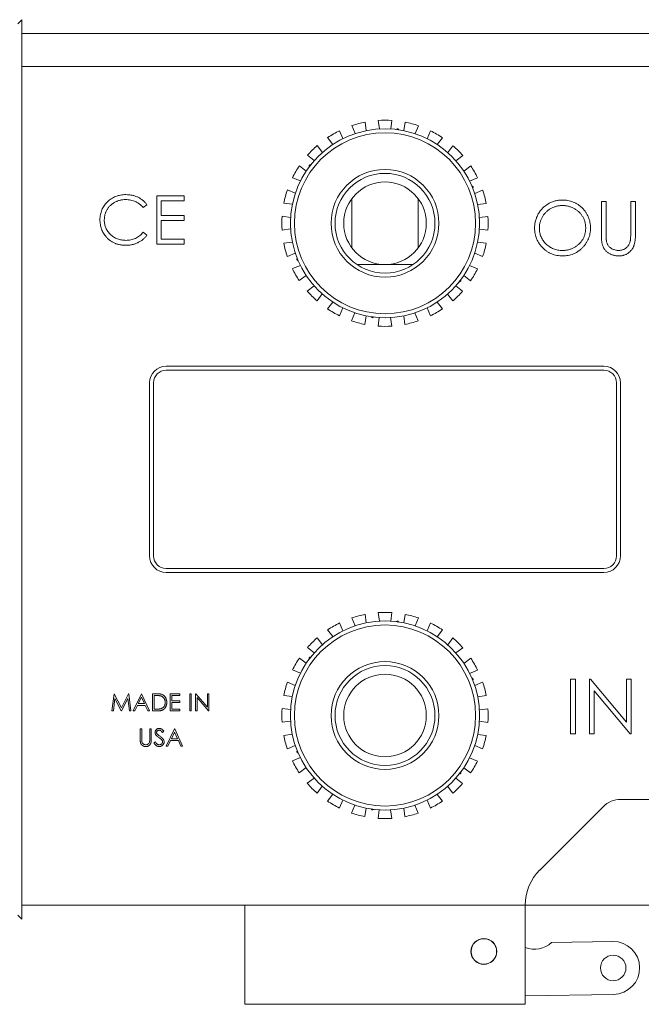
# Model space of a CAD drawing. Header units: inches. Extents: x 1.01 to 7.89, y 1.22 to 8.
# Tile 5 of 13: x 5.44 to 6.61, y 1.22 to 3.09. Entities that reach past the tile are written whole.
import ezdxf

# ---------------------------------------------------------------- set-up
doc = ezdxf.new("R2010")
doc.units = ezdxf.units.IN
doc.header["$MEASUREMENT"] = 0

msp = doc.modelspace()

# ---------------------------------------------------------------- linework, layer by layer
at = {"color": 7, "linetype": 'Continuous', "lineweight": 15}
for p, q in [((5.4395, 3.086), (5.432, 3.0785)), ((5.4395, 3.0598), (5.4395, 3.086)), ((5.4395, 3.0598), (6.813, 3.0598)), ((5.4395, 2.9973), (5.4395, 3.0598)), ((5.4395, 2.4452), (5.4395, 2.9973)), ((6.813, 2.9973), (5.4395, 2.9973)), ((6.0886, 2.8924), (6.0907, 2.8762)), ((6.1155, 2.8795), (6.1134, 2.8956)), ((6.1394, 2.8956), (6.1373, 2.8795)), ((6.162, 2.8762), (6.1642, 2.8923)), ((6.0404, 2.8761), (6.0466, 2.8611)), ((6.0697, 2.8706), (6.0635, 2.8857)), ((6.1491, 2.8796), (6.1468, 2.8786)), ((6.1526, 2.8778), (6.1506, 2.8794)), ((6.1893, 2.8856), (6.1831, 2.8705)), ((6.2061, 2.8609), (6.2124, 2.876)), ((6.0277, 2.8502), (6.0178, 2.8631)), ((6.2349, 2.8629), (6.225, 2.85)), ((5.998, 2.8479), (6.0079, 2.835)), ((6.2448, 2.8348), (6.2547, 2.8477)), ((5.9925, 2.8196), (5.9796, 2.8296)), ((5.9863, 2.8123), (5.984, 2.8113)), ((6.2731, 2.8293), (6.2602, 2.8194)), ((5.9643, 2.8097), (5.9772, 2.7998)), ((5.9831, 2.8102), (5.9827, 2.8076)), ((6.2754, 2.7995), (6.2883, 2.8094)), ((5.9663, 2.781), (5.9513, 2.7872)), ((6.3013, 2.7869), (6.2862, 2.7807)), ((5.9417, 2.7641), (5.9567, 2.7579)), ((6.2923, 2.7705), (6.2903, 2.772)), ((6.2929, 2.7691), (6.2925, 2.7666)), ((6.2958, 2.7576), (6.3108, 2.7638)), ((5.7464, 2.7528), (5.6949, 2.7528)), ((5.6949, 2.7528), (5.6949, 2.6617)), ((5.7031, 2.7154), (5.7031, 2.7435)), ((5.7031, 2.7435), (5.7464, 2.7435)), ((5.7464, 2.7435), (5.7464, 2.7528)), ((5.9511, 2.7369), (5.9349, 2.739)), ((6.0637, 2.7479), (6.0637, 2.6542)), ((6.1887, 2.6542), (6.1887, 2.7479)), ((6.3175, 2.7387), (6.3014, 2.7366)), ((6.5352, 2.7424), (6.5442, 2.7424)), ((6.5352, 2.6816), (6.5352, 2.7424)), ((6.5442, 2.7424), (6.5442, 2.6821)), ((6.5906, 2.7424), (6.5996, 2.7424)), ((6.5906, 2.6821), (6.5906, 2.7424)), ((6.5996, 2.7424), (6.5996, 2.6816)), ((5.6691, 2.7306), (5.6762, 2.7361)), ((5.7464, 2.7154), (5.7031, 2.7154)), ((5.7031, 2.671), (5.7031, 2.7061)), ((5.7031, 2.7061), (5.7464, 2.7061)), ((5.7464, 2.7061), (5.7464, 2.7154)), ((5.9317, 2.7142), (5.9478, 2.7121)), ((6.3046, 2.7118), (6.3208, 2.7139)), ((5.6762, 2.6785), (5.6691, 2.6839)), ((5.9478, 2.6903), (5.9316, 2.6882)), ((6.3208, 2.6879), (6.3046, 2.69)), ((5.7464, 2.671), (5.7031, 2.671)), ((5.7464, 2.6617), (5.7464, 2.671)), ((5.9349, 2.6634), (5.951, 2.6655)), ((6.3013, 2.6652), (6.3175, 2.6631)), ((5.6949, 2.6617), (5.7464, 2.6617)), ((5.9566, 2.6445), (5.9416, 2.6383)), ((5.9599, 2.6355), (5.9596, 2.633)), ((5.9622, 2.6301), (5.9601, 2.6316)), ((6.3107, 2.638), (6.2957, 2.6442)), ((5.9511, 2.6152), (5.9662, 2.6214)), ((6.1798, 2.623), (6.0731, 2.623)), ((6.2861, 2.6211), (6.3011, 2.6149)), ((5.977, 2.6025), (5.9641, 2.5926)), ((6.2685, 2.5908), (6.2661, 2.5898)), ((6.2697, 2.5944), (6.2694, 2.5919)), ((6.2881, 2.5924), (6.2752, 2.6023)), ((5.9793, 2.5728), (5.9923, 2.5827)), ((6.26, 2.5825), (6.2729, 2.5725)), ((6.0076, 2.5673), (5.9977, 2.5544)), ((6.0175, 2.5391), (6.0274, 2.5521)), ((6.2247, 2.5519), (6.2346, 2.539)), ((6.2545, 2.5542), (6.2446, 2.5671)), ((6.0463, 2.5412), (6.04, 2.5261)), ((6.2121, 2.526), (6.2059, 2.541)), ((6.0631, 2.5165), (6.0694, 2.5316)), ((6.0904, 2.5259), (6.0882, 2.5098)), ((6.1018, 2.5227), (6.0998, 2.5243)), ((6.1056, 2.5235), (6.1033, 2.5225)), ((6.113, 2.5065), (6.1152, 2.5226)), ((6.1369, 2.5226), (6.139, 2.5065)), ((6.1638, 2.5097), (6.1617, 2.5259)), ((6.1827, 2.5315), (6.189, 2.5164)), ((5.4395, 2.0259), (5.4395, 2.4452)), ((6.54, 2.4305), (5.7125, 2.4305)), ((6.54, 2.423), (5.7125, 2.423)), ((5.6812, 2.3993), (5.6812, 2.0718)), ((5.6887, 2.3993), (5.6887, 2.0718)), ((6.5637, 2.0718), (6.5637, 2.3993)), ((6.5712, 2.0718), (6.5712, 2.3993)), ((5.7125, 2.048), (6.54, 2.048)), ((5.7125, 2.0405), (6.54, 2.0405)), ((5.4395, 1.4113), (5.4395, 2.0259)), ((6.0886, 1.9614), (6.0907, 1.9452)), ((6.1155, 1.9485), (6.1134, 1.9646)), ((6.1394, 1.9646), (6.1373, 1.9485)), ((6.162, 1.9452), (6.1642, 1.9613)), ((6.0404, 1.9451), (6.0466, 1.9301)), ((6.0697, 1.9396), (6.0635, 1.9547)), ((6.1491, 1.9486), (6.1468, 1.9476)), ((6.1526, 1.9468), (6.1506, 1.9484)), ((6.1893, 1.9546), (6.1831, 1.9395)), ((6.2061, 1.9299), (6.2124, 1.945)), ((6.0277, 1.9192), (6.0178, 1.9321)), ((6.2349, 1.9319), (6.225, 1.919)), ((5.998, 1.9169), (6.0079, 1.904)), ((6.2448, 1.9038), (6.2547, 1.9167)), ((5.9925, 1.8886), (5.9796, 1.8986)), ((5.9863, 1.8813), (5.984, 1.8803)), ((6.2731, 1.8983), (6.2602, 1.8884)), ((5.9643, 1.8787), (5.9772, 1.8688)), ((5.9831, 1.8792), (5.9827, 1.8766)), ((6.2754, 1.8685), (6.2883, 1.8784)), ((5.9663, 1.85), (5.9513, 1.8562)), ((6.3013, 1.8559), (6.2862, 1.8497)), ((5.9417, 1.8331), (5.9567, 1.8269)), ((6.2923, 1.8395), (6.2903, 1.841)), ((6.2929, 1.8381), (6.2925, 1.8356)), ((6.2958, 1.8266), (6.3108, 1.8328)), ((6.4769, 1.8385), (6.4861, 1.8385)), ((6.4769, 1.7355), (6.4769, 1.8385)), ((6.4861, 1.8385), (6.4861, 1.7355)), ((6.5125, 1.8385), (6.5145, 1.8385)), ((6.5125, 1.7355), (6.5125, 1.8385)), ((6.5145, 1.8385), (6.5825, 1.7575)), ((6.5825, 1.8385), (6.5917, 1.8385)), ((6.5825, 1.7575), (6.5825, 1.8385)), ((6.5917, 1.8385), (6.5917, 1.7355)), ((5.614, 1.8113), (5.6097, 1.7788)), ((5.6145, 1.8113), (5.614, 1.8113)), ((5.6279, 1.7846), (5.6145, 1.8113)), ((5.6413, 1.8113), (5.6279, 1.7846)), ((5.6417, 1.8113), (5.6413, 1.8113)), ((5.646, 1.7788), (5.6417, 1.8113)), ((5.6657, 1.8113), (5.6502, 1.7788)), ((5.6661, 1.8113), (5.6657, 1.8113)), ((5.6811, 1.7788), (5.6661, 1.8113)), ((5.6935, 1.8113), (5.6869, 1.8113)), ((5.6869, 1.8113), (5.6869, 1.7788)), ((5.6922, 1.808), (5.6899, 1.808)), ((5.6899, 1.808), (5.6899, 1.7821)), ((5.7387, 1.8113), (5.7203, 1.8113)), ((5.7203, 1.8113), (5.7203, 1.7788)), ((5.7233, 1.798), (5.7233, 1.808)), ((5.7233, 1.808), (5.7387, 1.808)), ((5.7387, 1.808), (5.7387, 1.8113)), ((5.76, 1.8113), (5.7571, 1.8113)), ((5.7571, 1.8113), (5.7571, 1.7788)), ((5.76, 1.7788), (5.76, 1.8113)), ((5.7689, 1.8113), (5.7683, 1.8113)), ((5.7683, 1.8113), (5.7683, 1.7788)), ((5.7904, 1.7857), (5.7689, 1.8113)), ((5.7934, 1.8113), (5.7904, 1.8113)), ((5.7904, 1.8113), (5.7904, 1.7857)), ((5.7934, 1.7788), (5.7934, 1.8113)), ((5.9511, 1.8059), (5.9349, 1.808)), ((6.3175, 1.8077), (6.3014, 1.8056)), ((6.5218, 1.8164), (6.5218, 1.7355)), ((6.5896, 1.7355), (6.5218, 1.8164)), ((5.6127, 1.7788), (5.6158, 1.8022)), ((5.6158, 1.8022), (5.6276, 1.7788)), ((5.6282, 1.7788), (5.64, 1.8022)), ((5.64, 1.8022), (5.6431, 1.7788)), ((5.6534, 1.7788), (5.6584, 1.7892)), ((5.6584, 1.7892), (5.6731, 1.7892)), ((5.6658, 1.805), (5.6599, 1.7925)), ((5.6599, 1.7925), (5.6716, 1.7925)), ((5.6716, 1.7925), (5.6658, 1.805)), ((5.6731, 1.7892), (5.6779, 1.7788)), ((5.7387, 1.798), (5.7233, 1.798)), ((5.7233, 1.7821), (5.7233, 1.7946)), ((5.7233, 1.7946), (5.7387, 1.7946)), ((5.7387, 1.7946), (5.7387, 1.798)), ((5.7712, 1.8043), (5.7927, 1.7788)), ((5.7712, 1.7788), (5.7712, 1.8043)), ((5.6097, 1.7788), (5.6127, 1.7788)), ((5.6276, 1.7788), (5.6282, 1.7788)), ((5.6431, 1.7788), (5.646, 1.7788)), ((5.6502, 1.7788), (5.6534, 1.7788)), ((5.6779, 1.7788), (5.6811, 1.7788)), ((5.6869, 1.7788), (5.697, 1.7788)), ((5.6899, 1.7821), (5.6936, 1.7821)), ((5.7203, 1.7788), (5.7387, 1.7788)), ((5.7387, 1.7821), (5.7233, 1.7821)), ((5.7387, 1.7788), (5.7387, 1.7821)), ((5.7571, 1.7788), (5.76, 1.7788)), ((5.7683, 1.7788), (5.7712, 1.7788)), ((5.7927, 1.7788), (5.7934, 1.7788)), ((5.9317, 1.7832), (5.9478, 1.7811)), ((6.3046, 1.7808), (6.3208, 1.7829)), ((5.9478, 1.7593), (5.9316, 1.7572)), ((6.3208, 1.7569), (6.3046, 1.759)), ((5.6665, 1.7448), (5.6636, 1.7448)), ((5.6636, 1.7448), (5.6636, 1.7251)), ((5.6665, 1.7252), (5.6665, 1.7448)), ((5.6844, 1.7448), (5.6815, 1.7448)), ((5.6815, 1.7448), (5.6815, 1.7252)), ((5.6844, 1.7251), (5.6844, 1.7448)), ((5.7056, 1.7381), (5.7082, 1.7401)), ((5.7283, 1.7448), (5.7128, 1.7122)), ((5.7284, 1.7384), (5.7225, 1.726)), ((5.7287, 1.7448), (5.7283, 1.7448)), ((5.7342, 1.726), (5.7284, 1.7384)), ((5.7437, 1.7122), (5.7287, 1.7448)), ((5.9349, 1.7324), (5.951, 1.7345)), ((6.3013, 1.7342), (6.3175, 1.7321)), ((6.4861, 1.7355), (6.4769, 1.7355)), ((6.5218, 1.7355), (6.5125, 1.7355)), ((6.5917, 1.7355), (6.5896, 1.7355)), ((5.6922, 1.7201), (5.6894, 1.7185)), ((5.716, 1.7122), (5.721, 1.7226)), ((5.721, 1.7226), (5.7357, 1.7226)), ((5.7225, 1.726), (5.7342, 1.726)), ((5.7357, 1.7226), (5.7405, 1.7122)), ((5.9566, 1.7135), (5.9416, 1.7073)), ((5.7128, 1.7122), (5.716, 1.7122)), ((5.7405, 1.7122), (5.7437, 1.7122)), ((5.9599, 1.7045), (5.9596, 1.702)), ((5.9622, 1.6991), (5.9601, 1.7006)), ((6.3107, 1.707), (6.2957, 1.7132)), ((5.9511, 1.6842), (5.9662, 1.6904)), ((6.2861, 1.6901), (6.3011, 1.6839)), ((5.977, 1.6715), (5.9641, 1.6616)), ((6.2685, 1.6598), (6.2661, 1.6588)), ((6.2697, 1.6634), (6.2694, 1.6609)), ((6.2881, 1.6614), (6.2752, 1.6713)), ((5.9793, 1.6418), (5.9923, 1.6517)), ((6.26, 1.6515), (6.2729, 1.6415)), ((6.0076, 1.6363), (5.9977, 1.6234)), ((6.0175, 1.6081), (6.0274, 1.6211)), ((6.2247, 1.6209), (6.2346, 1.608)), ((6.2545, 1.6232), (6.2446, 1.6361)), ((6.0463, 1.6102), (6.04, 1.5951)), ((6.2121, 1.595), (6.2059, 1.61)), ((6.6631, 1.6113), (6.5715, 1.6113)), ((6.0631, 1.5855), (6.0694, 1.6006)), ((6.0904, 1.5949), (6.0882, 1.5788)), ((6.1018, 1.5917), (6.0998, 1.5933)), ((6.1056, 1.5925), (6.1033, 1.5915)), ((6.113, 1.5755), (6.1152, 1.5916)), ((6.1369, 1.5916), (6.139, 1.5755)), ((6.1638, 1.5787), (6.1617, 1.5949)), ((6.1827, 1.6005), (6.189, 1.5854)), ((6.5384, 1.5976), (6.4187, 1.4778)), ((5.4395, 1.385), (5.4395, 1.4113)), ((5.4395, 1.4113), (5.8612, 1.4113)), ((5.8612, 1.2238), (5.8612, 1.4113)), ((5.8612, 1.4113), (6.3912, 1.4113)), ((6.3912, 1.4115), (6.3912, 1.4113)), ((6.3912, 1.2238), (6.3912, 1.4113)), ((6.3912, 1.4113), (6.71, 1.4113)), ((5.432, 1.3925), (5.4395, 1.385)), ((6.5567, 1.3426), (6.4411, 1.3408)), ((6.3912, 1.24), (6.5582, 1.2426)), ((5.8612, 1.2238), (6.3912, 1.2238))]:
    msp.add_line(p, q, dxfattribs=at)
for centre, radius in [((6.1262, 2.701), 0.1787), ((6.1262, 2.701), 0.1712), ((6.1262, 2.701), 0.1019), ((6.1262, 2.701), 0.0944), ((6.1262, 2.701), 0.0781), ((6.1262, 1.77), 0.1788), ((6.1262, 1.77), 0.1712), ((6.1262, 1.77), 0.1019), ((6.1262, 1.77), 0.0944), ((6.1262, 1.77), 0.0781), ((6.3131, 1.3238), 0.0244), ((6.3131, 1.3238), 0.0241), ((6.5575, 1.2926), 0.0241)]:
    msp.add_circle(centre, radius, dxfattribs=at)
for centre, radius, start, end in [((6.1262, 2.701), 0.195, 101.1236, 108.773), ((6.1262, 2.701), 0.195, 86.1236, 93.773), ((6.1262, 2.701), 0.195, 71.1236, 78.773), ((6.1262, 2.701), 0.195, 116.1236, 123.773), ((6.1262, 2.701), 0.18, 82.2148, 82.6817), ((6.1262, 2.701), 0.195, 56.1236, 63.773), ((6.1262, 2.701), 0.195, 131.1236, 138.773), ((6.1262, 2.701), 0.195, 41.1236, 48.773), ((6.1262, 2.701), 0.195, 146.1236, 153.773), ((6.1262, 2.701), 0.18, 142.2148, 142.6817), ((6.1262, 2.701), 0.195, 26.1236, 33.773), ((6.1262, 2.701), 0.195, 161.1236, 168.773), ((6.1262, 2.701), 0.18, 22.2148, 22.6817), ((6.1262, 2.701), 0.195, 11.1236, 18.773), ((6.1262, 2.701), 0.195, 176.1236, 183.773), ((6.1262, 2.701), 0.195, 356.1236, 3.773), ((6.1262, 2.701), 0.195, 191.1236, 198.773), ((6.1262, 2.701), 0.195, 341.1236, 348.773), ((6.1262, 2.701), 0.18, 202.2148, 202.6817), ((6.1262, 2.701), 0.195, 206.1236, 213.773), ((6.1262, 2.701), 0.195, 326.1236, 333.773), ((6.1262, 2.701), 0.18, 322.2148, 322.6817), ((6.1262, 2.701), 0.195, 221.1236, 228.773), ((6.1262, 2.701), 0.195, 311.1236, 318.773), ((6.1262, 2.701), 0.195, 236.1236, 243.773), ((6.1262, 2.701), 0.195, 296.1236, 303.773), ((6.1262, 2.701), 0.195, 251.1236, 258.773), ((6.1262, 2.701), 0.18, 262.2148, 262.6817), ((6.1262, 2.701), 0.195, 281.1236, 288.773), ((6.1262, 2.701), 0.195, 266.1236, 273.773), ((5.7125, 2.3993), 0.0313, 90, 180), ((5.7125, 2.3993), 0.0238, 90, 180), ((6.54, 2.3993), 0.0313, 0, 90), ((6.54, 2.3993), 0.0238, 0, 90), ((5.7125, 2.0718), 0.0313, 180, 270), ((5.7125, 2.0718), 0.0238, 180, 270), ((6.54, 2.0718), 0.0238, 270, 0), ((6.54, 2.0718), 0.0313, 270, 0), ((6.1262, 1.77), 0.195, 101.1236, 108.773), ((6.1262, 1.77), 0.195, 86.1236, 93.773), ((6.1262, 1.77), 0.195, 71.1236, 78.773), ((6.1262, 1.77), 0.195, 116.1236, 123.773), ((6.1262, 1.77), 0.18, 82.2148, 82.6817), ((6.1262, 1.77), 0.195, 56.1236, 63.773), ((6.1262, 1.77), 0.195, 131.1236, 138.773), ((6.1262, 1.77), 0.195, 41.1236, 48.773), ((6.1262, 1.77), 0.195, 146.1236, 153.773), ((6.1262, 1.77), 0.18, 142.2148, 142.6817), ((6.1262, 1.77), 0.195, 26.1236, 33.773), ((6.1262, 1.77), 0.195, 161.1236, 168.773), ((6.1262, 1.77), 0.18, 22.2148, 22.6817), ((6.1262, 1.77), 0.195, 11.1236, 18.773), ((6.1262, 1.77), 0.195, 176.1236, 183.773), ((6.1262, 1.77), 0.195, 356.1236, 3.773), ((6.1262, 1.77), 0.195, 191.1236, 198.773), ((6.1262, 1.77), 0.195, 341.1236, 348.773), ((6.1262, 1.77), 0.18, 202.2148, 202.6817), ((6.1262, 1.77), 0.195, 206.1236, 213.773), ((6.1262, 1.77), 0.195, 326.1236, 333.773), ((6.1262, 1.77), 0.18, 322.2148, 322.6817), ((6.1262, 1.77), 0.195, 221.1236, 228.773), ((6.1262, 1.77), 0.195, 311.1236, 318.773), ((6.1262, 1.77), 0.195, 236.1236, 243.773), ((6.1262, 1.77), 0.195, 296.1236, 303.773), ((6.5715, 1.5644), 0.0469, 90, 135), ((6.1262, 1.77), 0.195, 251.1236, 258.773), ((6.1262, 1.77), 0.18, 262.2148, 262.6817), ((6.1262, 1.77), 0.195, 281.1236, 288.773), ((6.1262, 1.77), 0.195, 266.1236, 273.773), ((6.485, 1.4115), 0.0938, 135, 180), ((6.5575, 1.2926), 0.05, 270.8859, 90.8859), ((6.4087, 1.3747), 0.0469, 248.1506, 313.7193)]:
    msp.add_arc(centre, radius, start, end, dxfattribs=at)
for points, knots in [([(5.6365, 2.7552), (5.6331, 2.7552), (5.6281, 2.7548), (5.6217, 2.7533), (5.6172, 2.7518), (5.6129, 2.7499), (5.6088, 2.7475), (5.605, 2.7447), (5.6014, 2.7415), (5.5981, 2.7381), (5.5953, 2.7343), (5.5928, 2.7304), (5.5909, 2.7262), (5.5893, 2.7219), (5.5878, 2.7158), (5.5874, 2.711), (5.5874, 2.7078)], [0, 0, 0, 0, 0.133185, 0.196585, 0.258754, 0.320345, 0.381783, 0.443742, 0.507257, 0.57053, 0.631765, 0.692252, 0.751986, 0.812045, 0.872986, 1, 1, 1, 1]), ([(5.5956, 2.7072), (5.5956, 2.7089), (5.5958, 2.7116), (5.5963, 2.715), (5.5969, 2.7175), (5.5976, 2.7199), (5.5985, 2.7223), (5.5995, 2.7246), (5.6008, 2.7268), (5.6021, 2.7289), (5.6036, 2.7309), (5.6053, 2.7328), (5.607, 2.7346), (5.609, 2.7363), (5.611, 2.7379), (5.6131, 2.7393), (5.6154, 2.7407), (5.6178, 2.7419), (5.6202, 2.7429), (5.6227, 2.7438), (5.6253, 2.7445), (5.6279, 2.7451), (5.6314, 2.7456), (5.6341, 2.7458), (5.636, 2.7458)], [0, 0, 0, 0, 0.085457, 0.126681, 0.167541, 0.208224, 0.248373, 0.288616, 0.329131, 0.369595, 0.41002, 0.450117, 0.490508, 0.531182, 0.572314, 0.614075, 0.656879, 0.699847, 0.74235, 0.784597, 0.827248, 0.869537, 0.912498, 1, 1, 1, 1]), ([(5.636, 2.7458), (5.6392, 2.7458), (5.6441, 2.7454), (5.6502, 2.7437), (5.6539, 2.7423), (5.6567, 2.7409), (5.6587, 2.7398), (5.6606, 2.7386), (5.6625, 2.7372), (5.6642, 2.7357), (5.6665, 2.7336), (5.6681, 2.7319), (5.6691, 2.7306)], [0, 0, 0, 0, 0.259156, 0.383852, 0.507544, 0.569027, 0.63015, 0.690705, 0.751706, 0.812879, 0.874525, 1, 1, 1, 1]), ([(5.6762, 2.7361), (5.6751, 2.7376), (5.6734, 2.7397), (5.6708, 2.7423), (5.6688, 2.7442), (5.6666, 2.7458), (5.6643, 2.7474), (5.6619, 2.7489), (5.6594, 2.7502), (5.6568, 2.7513), (5.6542, 2.7524), (5.6514, 2.7533), (5.6486, 2.7539), (5.6456, 2.7545), (5.6416, 2.755), (5.6385, 2.7552), (5.6365, 2.7552)], [0, 0, 0, 0, 0.120645, 0.180372, 0.240194, 0.299808, 0.36026, 0.42121, 0.482873, 0.54493, 0.607605, 0.670733, 0.734318, 0.798785, 0.864317, 1, 1, 1, 1]), ([(6.4089, 2.6917), (6.409, 2.6929), (6.409, 2.6952), (6.4094, 2.6988), (6.4099, 2.7022), (6.4107, 2.7056), (6.4117, 2.709), (6.4128, 2.7122), (6.4143, 2.7154), (6.4159, 2.7186), (6.4177, 2.7216), (6.4197, 2.7244), (6.4218, 2.7271), (6.4242, 2.7296), (6.4266, 2.7319), (6.4293, 2.7341), (6.432, 2.7361), (6.435, 2.738), (6.438, 2.7396), (6.4411, 2.741), (6.4443, 2.7422), (6.4476, 2.7432), (6.4509, 2.744), (6.4542, 2.7445), (6.4577, 2.7449), (6.46, 2.7449), (6.4611, 2.7449)], [0, 0, 0, 0, 0.043209, 0.085873, 0.12812, 0.170152, 0.211918, 0.253753, 0.296006, 0.338443, 0.381015, 0.42282, 0.464089, 0.505126, 0.545975, 0.586985, 0.628339, 0.670084, 0.711992, 0.753039, 0.794049, 0.834886, 0.875498, 0.916547, 0.958004, 1, 1, 1, 1]), ([(6.4611, 2.7449), (6.463, 2.7449), (6.4666, 2.7448), (6.472, 2.7441), (6.4771, 2.7429), (6.4821, 2.7412), (6.4867, 2.739), (6.4912, 2.7364), (6.4954, 2.7333), (6.4993, 2.7297), (6.5029, 2.7258), (6.506, 2.7217), (6.5087, 2.7173), (6.5108, 2.7127), (6.5125, 2.7079), (6.5137, 2.7028), (6.5145, 2.6975), (6.5146, 2.694), (6.5146, 2.6921)], [0, 0, 0, 0, 0.06657, 0.130749, 0.193413, 0.254989, 0.316114, 0.377262, 0.439401, 0.502971, 0.566525, 0.628231, 0.689091, 0.749345, 0.81017, 0.87161, 0.934869, 1, 1, 1, 1]), ([(6.4616, 2.7346), (6.4606, 2.7346), (6.4587, 2.7346), (6.4559, 2.7343), (6.4531, 2.7338), (6.4504, 2.7332), (6.4477, 2.7324), (6.445, 2.7314), (6.4424, 2.7302), (6.4398, 2.7289), (6.4373, 2.7274), (6.4349, 2.7258), (6.4327, 2.724), (6.4306, 2.7221), (6.4287, 2.7201), (6.4269, 2.718), (6.4252, 2.7158), (6.4237, 2.7134), (6.4224, 2.7109), (6.4212, 2.7084), (6.4202, 2.7058), (6.4194, 2.7031), (6.4187, 2.7003), (6.4183, 2.6975), (6.418, 2.6946), (6.418, 2.6927), (6.418, 2.6917)], [0, 0, 0, 0, 0.042023, 0.083645, 0.124984, 0.166247, 0.207702, 0.249631, 0.291742, 0.334743, 0.37746, 0.419556, 0.461044, 0.502096, 0.542891, 0.583801, 0.624864, 0.666225, 0.707399, 0.748557, 0.789655, 0.83074, 0.87207, 0.913993, 0.956498, 1, 1, 1, 1]), ([(6.5056, 2.6922), (6.5056, 2.6931), (6.5055, 2.6951), (6.5052, 2.6979), (6.5048, 2.7007), (6.5042, 2.7034), (6.5034, 2.7061), (6.5024, 2.7086), (6.5012, 2.7111), (6.4999, 2.7136), (6.4984, 2.7159), (6.4967, 2.7181), (6.4949, 2.7202), (6.493, 2.7222), (6.4909, 2.7241), (6.4886, 2.7258), (6.4862, 2.7274), (6.4837, 2.7289), (6.4811, 2.7302), (6.4784, 2.7314), (6.4757, 2.7324), (6.473, 2.7332), (6.4702, 2.7338), (6.4673, 2.7343), (6.4645, 2.7346), (6.4625, 2.7346), (6.4616, 2.7346)], [0, 0, 0, 0, 0.042915, 0.08513, 0.126473, 0.167453, 0.207976, 0.248249, 0.28875, 0.32967, 0.370537, 0.411129, 0.451819, 0.492406, 0.533486, 0.575263, 0.617441, 0.660672, 0.70394, 0.746868, 0.789079, 0.831104, 0.873238, 0.915166, 0.957381, 1, 1, 1, 1]), ([(5.5874, 2.7078), (5.5874, 2.7047), (5.5878, 2.7002), (5.589, 2.6943), (5.5903, 2.6901), (5.5919, 2.6861), (5.5946, 2.681), (5.5971, 2.6775), (5.599, 2.6753)], [0, 0, 0, 0, 0.261042, 0.386386, 0.509266, 0.63122, 0.752844, 1, 1, 1, 1]), ([(5.6365, 2.6687), (5.6337, 2.6687), (5.6295, 2.669), (5.6241, 2.6702), (5.6204, 2.6714), (5.6168, 2.6729), (5.6134, 2.6748), (5.6102, 2.6771), (5.6072, 2.6797), (5.6045, 2.6825), (5.6021, 2.6855), (5.6001, 2.6887), (5.5985, 2.6921), (5.5972, 2.6956), (5.596, 2.7006), (5.5956, 2.7045), (5.5956, 2.7072)], [0, 0, 0, 0, 0.135498, 0.199771, 0.262666, 0.324516, 0.386081, 0.448275, 0.51116, 0.573674, 0.634571, 0.694424, 0.753854, 0.813274, 0.87371, 1, 1, 1, 1]), ([(5.6691, 2.6839), (5.667, 2.6815), (5.6636, 2.6781), (5.6584, 2.6746), (5.6544, 2.6724), (5.6502, 2.6708), (5.6443, 2.6691), (5.6397, 2.6687), (5.6365, 2.6687)], [0, 0, 0, 0, 0.259091, 0.382819, 0.50406, 0.625245, 0.747051, 1, 1, 1, 1]), ([(6.4619, 2.6393), (6.4601, 2.6393), (6.4565, 2.6394), (6.4513, 2.6402), (6.4462, 2.6413), (6.4414, 2.643), (6.4367, 2.6452), (6.4323, 2.6478), (6.4281, 2.651), (6.4242, 2.6545), (6.4206, 2.6584), (6.4175, 2.6626), (6.4149, 2.6669), (6.4127, 2.6715), (6.411, 2.6762), (6.4098, 2.6812), (6.4091, 2.6864), (6.409, 2.6899), (6.4089, 2.6917)], [0, 0, 0, 0, 0.065819, 0.129747, 0.192072, 0.253459, 0.31457, 0.37628, 0.439026, 0.503267, 0.567493, 0.629705, 0.691, 0.751452, 0.812004, 0.87315, 0.935635, 1, 1, 1, 1]), ([(6.418, 2.6917), (6.418, 2.6902), (6.4181, 2.6874), (6.4187, 2.6832), (6.4197, 2.6792), (6.4211, 2.6753), (6.4229, 2.6717), (6.4251, 2.6682), (6.4277, 2.6648), (6.4307, 2.6617), (6.434, 2.6589), (6.4374, 2.6564), (6.441, 2.6543), (6.4448, 2.6526), (6.4488, 2.6512), (6.4529, 2.6503), (6.4572, 2.6497), (6.4601, 2.6496), (6.4616, 2.6496)], [0, 0, 0, 0, 0.064504, 0.126899, 0.187747, 0.24815, 0.308586, 0.369583, 0.431827, 0.49618, 0.560668, 0.623504, 0.68526, 0.746537, 0.808327, 0.870486, 0.934317, 1, 1, 1, 1]), ([(6.4616, 2.6496), (6.4626, 2.6496), (6.4645, 2.6496), (6.4675, 2.6499), (6.4703, 2.6503), (6.4732, 2.651), (6.4759, 2.6517), (6.4786, 2.6527), (6.4813, 2.6538), (6.4839, 2.6551), (6.4864, 2.6566), (6.4887, 2.6582), (6.4909, 2.6599), (6.493, 2.6618), (6.4949, 2.6638), (6.4967, 2.6659), (6.4984, 2.6681), (6.4999, 2.6705), (6.5012, 2.673), (6.5024, 2.6755), (6.5034, 2.6781), (6.5042, 2.6808), (6.5048, 2.6835), (6.5052, 2.6864), (6.5055, 2.6892), (6.5056, 2.6912), (6.5056, 2.6922)], [0, 0, 0, 0, 0.043633, 0.086538, 0.129177, 0.171436, 0.213416, 0.255266, 0.297369, 0.339941, 0.382347, 0.423953, 0.464871, 0.505572, 0.546003, 0.586568, 0.627065, 0.668271, 0.709549, 0.750428, 0.791096, 0.832027, 0.873136, 0.914611, 0.956956, 1, 1, 1, 1]), ([(6.5146, 2.6921), (6.5146, 2.6903), (6.5145, 2.6868), (6.5137, 2.6815), (6.5125, 2.6765), (6.5109, 2.6717), (6.5087, 2.6671), (6.506, 2.6627), (6.5029, 2.6585), (6.4993, 2.6546), (6.4954, 2.651), (6.4913, 2.6479), (6.4869, 2.6452), (6.4823, 2.643), (6.4775, 2.6413), (6.4725, 2.6402), (6.4673, 2.6394), (6.4637, 2.6393), (6.4619, 2.6393)], [0, 0, 0, 0, 0.065227, 0.128569, 0.19032, 0.251378, 0.312388, 0.373789, 0.436431, 0.500567, 0.564687, 0.627136, 0.688455, 0.749246, 0.810155, 0.871671, 0.934773, 1, 1, 1, 1]), ([(6.537, 2.6605), (6.5369, 2.661), (6.5365, 2.6622), (6.5362, 2.6641), (6.5359, 2.6663), (6.5356, 2.6688), (6.5355, 2.6716), (6.5353, 2.6747), (6.5352, 2.6781), (6.5352, 2.6804), (6.5352, 2.6816)], [0, 0, 0, 0, 0.07813, 0.169465, 0.274335, 0.39211, 0.523687, 0.668365, 0.827132, 1, 1, 1, 1]), ([(6.5442, 2.6821), (6.5442, 2.6813), (6.5442, 2.6797), (6.5443, 2.6774), (6.5443, 2.6753), (6.5443, 2.6735), (6.5444, 2.672), (6.5445, 2.6707), (6.5445, 2.6696), (6.5446, 2.669), (6.5446, 2.6688)], [0, 0, 0, 0, 0.191079, 0.362605, 0.516099, 0.650038, 0.765977, 0.862374, 0.940842, 1, 1, 1, 1]), ([(6.5996, 2.6816), (6.5996, 2.6806), (6.5996, 2.6784), (6.5995, 2.6753), (6.5993, 2.6723), (6.599, 2.6695), (6.5987, 2.6669), (6.5982, 2.6644), (6.5977, 2.6621), (6.5971, 2.6599), (6.5964, 2.6578), (6.5955, 2.6558), (6.5945, 2.6539), (6.5933, 2.6521), (6.5919, 2.6503), (6.5904, 2.6486), (6.5887, 2.6469), (6.5869, 2.6454), (6.585, 2.644), (6.5829, 2.6427), (6.5807, 2.6416), (6.5785, 2.6408), (6.5761, 2.6401), (6.5736, 2.6396), (6.5711, 2.6393), (6.5693, 2.6393), (6.5684, 2.6393)], [0, 0, 0, 0, 0.054858, 0.107059, 0.156978, 0.203992, 0.248492, 0.290483, 0.330489, 0.367886, 0.403858, 0.440009, 0.476295, 0.512792, 0.550485, 0.588381, 0.627645, 0.667979, 0.708433, 0.748602, 0.789088, 0.829461, 0.870371, 0.912214, 0.955547, 1, 1, 1, 1]), ([(6.5896, 2.6665), (6.5897, 2.6669), (6.5899, 2.6677), (6.5901, 2.669), (6.5902, 2.6706), (6.5904, 2.6724), (6.5905, 2.6745), (6.5906, 2.6768), (6.5906, 2.6794), (6.5906, 2.6812), (6.5906, 2.6821)], [0, 0, 0, 0, 0.069835, 0.155621, 0.257802, 0.373811, 0.506402, 0.655564, 0.820079, 1, 1, 1, 1]), ([(5.599, 2.6753), (5.6001, 2.674), (5.6019, 2.6721), (5.6045, 2.6699), (5.6065, 2.6683), (5.6086, 2.6669), (5.6107, 2.6656), (5.613, 2.6644), (5.6153, 2.6633), (5.6177, 2.6624), (5.6201, 2.6616), (5.6227, 2.6609), (5.6253, 2.6603), (5.628, 2.6599), (5.6318, 2.6595), (5.6346, 2.6593), (5.6366, 2.6593)], [0, 0, 0, 0, 0.123052, 0.183446, 0.243244, 0.303001, 0.362802, 0.422604, 0.483004, 0.54382, 0.605246, 0.667586, 0.73122, 0.796083, 0.86225, 1, 1, 1, 1]), ([(5.6366, 2.6593), (5.6386, 2.6593), (5.6417, 2.6595), (5.6456, 2.66), (5.6485, 2.6606), (5.6513, 2.6613), (5.6541, 2.6621), (5.6567, 2.6631), (5.6593, 2.6643), (5.6618, 2.6656), (5.6642, 2.6671), (5.6665, 2.6686), (5.6686, 2.6704), (5.6707, 2.6722), (5.6733, 2.6748), (5.6751, 2.677), (5.6762, 2.6785)], [0, 0, 0, 0, 0.133987, 0.199215, 0.263039, 0.326471, 0.388856, 0.45078, 0.512609, 0.574054, 0.635137, 0.695721, 0.756273, 0.816525, 0.876947, 1, 1, 1, 1]), ([(6.5446, 2.6688), (6.5448, 2.6678), (6.5451, 2.666), (6.5458, 2.6634), (6.5468, 2.661), (6.5481, 2.6589), (6.5497, 2.6569), (6.5516, 2.6552), (6.5539, 2.6536), (6.5565, 2.6522), (6.5593, 2.6511), (6.5622, 2.6502), (6.565, 2.6497), (6.567, 2.6496), (6.5679, 2.6496)], [0, 0, 0, 0, 0.086315, 0.167766, 0.244433, 0.318135, 0.391884, 0.470068, 0.553904, 0.644339, 0.736875, 0.826168, 0.913679, 1, 1, 1, 1]), ([(6.5679, 2.6496), (6.5687, 2.6496), (6.5704, 2.6497), (6.5728, 2.65), (6.5752, 2.6507), (6.5775, 2.6516), (6.5797, 2.6528), (6.5817, 2.6541), (6.5835, 2.6557), (6.5851, 2.6575), (6.5866, 2.6595), (6.5878, 2.6616), (6.5888, 2.664), (6.5893, 2.6657), (6.5896, 2.6665)], [0, 0, 0, 0, 0.082891, 0.165303, 0.247762, 0.331528, 0.41528, 0.496366, 0.577151, 0.657783, 0.739322, 0.823793, 0.909476, 1, 1, 1, 1]), ([(6.5684, 2.6393), (6.5675, 2.6393), (6.5656, 2.6393), (6.5628, 2.6396), (6.5601, 2.6401), (6.5575, 2.6407), (6.555, 2.6415), (6.5526, 2.6425), (6.5504, 2.6437), (6.5482, 2.645), (6.5462, 2.6465), (6.5444, 2.6482), (6.5427, 2.6499), (6.5412, 2.6518), (6.5399, 2.6538), (6.5388, 2.6559), (6.5378, 2.6581), (6.5373, 2.6597), (6.537, 2.6605)], [0, 0, 0, 0, 0.071175, 0.139644, 0.206317, 0.271373, 0.335418, 0.398076, 0.460608, 0.52297, 0.584716, 0.644895, 0.704291, 0.762998, 0.821087, 0.880104, 0.939388, 1, 1, 1, 1]), ([(5.7022, 1.8071), (5.7016, 1.8072), (5.7006, 1.8074), (5.6993, 1.8076), (5.6981, 1.8078), (5.6968, 1.8078), (5.6948, 1.8079), (5.6932, 1.808), (5.6922, 1.808)], [0, 0, 0, 0, 0.179285, 0.286583, 0.405111, 0.535593, 0.67819, 1, 1, 1, 1]), ([(5.7038, 1.8101), (5.7032, 1.8103), (5.7023, 1.8106), (5.7008, 1.8109), (5.6996, 1.811), (5.6983, 1.8112), (5.6962, 1.8113), (5.6946, 1.8113), (5.6935, 1.8113)], [0, 0, 0, 0, 0.18423, 0.292169, 0.410633, 0.541156, 0.682594, 1, 1, 1, 1]), ([(5.7107, 1.7946), (5.7107, 1.7954), (5.7107, 1.7965), (5.7104, 1.7979), (5.7102, 1.7989), (5.7099, 1.7999), (5.7095, 1.8008), (5.709, 1.8017), (5.7085, 1.8026), (5.7079, 1.8033), (5.7072, 1.8041), (5.7065, 1.8047), (5.7058, 1.8053), (5.7049, 1.8059), (5.7038, 1.8065), (5.7028, 1.8069), (5.7022, 1.8071)], [0, 0, 0, 0, 0.137813, 0.203226, 0.267174, 0.330024, 0.391794, 0.453084, 0.514334, 0.575, 0.634865, 0.694116, 0.753442, 0.813126, 0.87408, 1, 1, 1, 1]), ([(5.7137, 1.7946), (5.7137, 1.7955), (5.7136, 1.7969), (5.7133, 1.7986), (5.713, 1.7999), (5.7127, 1.8011), (5.7122, 1.8022), (5.7117, 1.8033), (5.7111, 1.8044), (5.7104, 1.8054), (5.7096, 1.8063), (5.7088, 1.8071), (5.708, 1.8079), (5.707, 1.8086), (5.7057, 1.8094), (5.7046, 1.8099), (5.7038, 1.8101)], [0, 0, 0, 0, 0.139466, 0.206349, 0.271441, 0.334996, 0.397655, 0.459593, 0.521506, 0.582395, 0.642353, 0.701298, 0.760125, 0.818845, 0.878306, 1, 1, 1, 1]), ([(5.697, 1.7788), (5.698, 1.7788), (5.6993, 1.7788), (5.7011, 1.779), (5.7023, 1.7792), (5.7034, 1.7794), (5.7044, 1.7797), (5.7054, 1.7801), (5.7062, 1.7805), (5.7071, 1.781), (5.7078, 1.7815), (5.7086, 1.7821), (5.7092, 1.7828), (5.7099, 1.7835), (5.7105, 1.7843), (5.7111, 1.7851), (5.7116, 1.786), (5.7121, 1.787), (5.7125, 1.7879), (5.7129, 1.789), (5.7131, 1.79), (5.7134, 1.7911), (5.7136, 1.7927), (5.7137, 1.7938), (5.7137, 1.7946)], [0, 0, 0, 0, 0.106928, 0.156011, 0.202185, 0.245558, 0.286533, 0.325147, 0.361673, 0.397287, 0.433066, 0.468805, 0.505262, 0.541925, 0.57988, 0.618417, 0.658386, 0.69892, 0.739756, 0.781177, 0.822976, 0.865705, 0.909193, 1, 1, 1, 1]), ([(5.7029, 1.7829), (5.7035, 1.7831), (5.7044, 1.7835), (5.7054, 1.7841), (5.7062, 1.7846), (5.7069, 1.7851), (5.7075, 1.7857), (5.7081, 1.7864), (5.7087, 1.7872), (5.7091, 1.7879), (5.7096, 1.7888), (5.7099, 1.7896), (5.7102, 1.7906), (5.7105, 1.7915), (5.7107, 1.7929), (5.7107, 1.7939), (5.7107, 1.7946)], [0, 0, 0, 0, 0.123338, 0.183125, 0.241783, 0.300579, 0.35968, 0.418882, 0.479531, 0.540851, 0.602303, 0.664463, 0.727806, 0.792895, 0.859672, 1, 1, 1, 1]), ([(5.6936, 1.7821), (5.6946, 1.7821), (5.6961, 1.7821), (5.698, 1.7822), (5.6992, 1.7823), (5.7003, 1.7824), (5.7016, 1.7826), (5.7024, 1.7828), (5.7029, 1.7829)], [0, 0, 0, 0, 0.330628, 0.475549, 0.606746, 0.725024, 0.829742, 1, 1, 1, 1]), ([(5.6996, 1.7456), (5.6988, 1.7456), (5.6978, 1.7455), (5.6964, 1.745), (5.6955, 1.7446), (5.6946, 1.7441), (5.6938, 1.7434), (5.6931, 1.7427), (5.6925, 1.7419), (5.6921, 1.741), (5.6917, 1.7397), (5.6915, 1.7387), (5.6915, 1.738)], [0, 0, 0, 0, 0.173453, 0.258981, 0.344477, 0.428624, 0.510285, 0.591203, 0.672539, 0.75372, 0.83422, 1, 1, 1, 1]), ([(5.6915, 1.738), (5.6915, 1.7375), (5.6916, 1.7369), (5.6918, 1.736), (5.692, 1.7354), (5.6922, 1.7348), (5.6927, 1.734), (5.6931, 1.7334), (5.6934, 1.733)], [0, 0, 0, 0, 0.244606, 0.366278, 0.487333, 0.611736, 0.737441, 1, 1, 1, 1]), ([(5.6934, 1.733), (5.6936, 1.7328), (5.694, 1.7323), (5.6946, 1.7317), (5.6952, 1.7312), (5.696, 1.7306), (5.6971, 1.7298), (5.698, 1.7291), (5.6987, 1.7286)], [0, 0, 0, 0, 0.154169, 0.25448, 0.371643, 0.504432, 0.652918, 1, 1, 1, 1]), ([(5.6966, 1.7339), (5.6962, 1.7343), (5.6957, 1.7348), (5.6952, 1.7355), (5.6949, 1.7361), (5.6947, 1.7366), (5.6945, 1.7373), (5.6944, 1.7378), (5.6945, 1.7381)], [0, 0, 0, 0, 0.313927, 0.446588, 0.565884, 0.677061, 0.785254, 1, 1, 1, 1]), ([(5.6945, 1.7381), (5.6945, 1.7387), (5.6946, 1.7395), (5.6952, 1.7405), (5.6958, 1.7411), (5.6965, 1.7416), (5.6976, 1.7421), (5.6986, 1.7423), (5.6992, 1.7422)], [0, 0, 0, 0, 0.234105, 0.349644, 0.471586, 0.597629, 0.724097, 1, 1, 1, 1]), ([(5.701, 1.7307), (5.7004, 1.7311), (5.6996, 1.7316), (5.6987, 1.7323), (5.6981, 1.7328), (5.6976, 1.7332), (5.6971, 1.7335), (5.6968, 1.7338), (5.6966, 1.7339)], [0, 0, 0, 0, 0.375062, 0.531211, 0.666498, 0.781906, 0.875048, 1, 1, 1, 1]), ([(5.6992, 1.7422), (5.6998, 1.7422), (5.7005, 1.7422), (5.7015, 1.7418), (5.7021, 1.7415), (5.7026, 1.7412), (5.703, 1.7409), (5.7034, 1.7406), (5.7038, 1.7402), (5.7042, 1.7397), (5.7048, 1.739), (5.7053, 1.7385), (5.7056, 1.7381)], [0, 0, 0, 0, 0.200408, 0.298802, 0.39856, 0.451527, 0.511449, 0.576801, 0.647817, 0.725816, 0.810371, 1, 1, 1, 1]), ([(5.7082, 1.7401), (5.7079, 1.7406), (5.7073, 1.7413), (5.7066, 1.7422), (5.706, 1.7427), (5.7055, 1.7432), (5.705, 1.7437), (5.7045, 1.7441), (5.7038, 1.7445), (5.7029, 1.7449), (5.7015, 1.7454), (5.7003, 1.7456), (5.6996, 1.7456)], [0, 0, 0, 0, 0.171287, 0.249314, 0.322873, 0.391692, 0.456396, 0.516354, 0.573206, 0.68117, 0.786748, 1, 1, 1, 1]), ([(5.6636, 1.7251), (5.6636, 1.7243), (5.6636, 1.7232), (5.6637, 1.7218), (5.6637, 1.7209), (5.6638, 1.7201), (5.6639, 1.7192), (5.664, 1.7186), (5.6642, 1.7182)], [0, 0, 0, 0, 0.331635, 0.476313, 0.60789, 0.725665, 0.830535, 1, 1, 1, 1]), ([(5.6642, 1.7182), (5.6643, 1.7177), (5.6646, 1.717), (5.6651, 1.7161), (5.6655, 1.7154), (5.666, 1.7148), (5.6665, 1.7142), (5.6671, 1.7137), (5.6678, 1.7132), (5.6685, 1.7128), (5.6692, 1.7124), (5.67, 1.7121), (5.6708, 1.7118), (5.6716, 1.7116), (5.6728, 1.7114), (5.6737, 1.7114), (5.6743, 1.7114)], [0, 0, 0, 0, 0.119896, 0.178913, 0.237002, 0.295709, 0.355105, 0.415284, 0.47703, 0.539392, 0.601924, 0.664582, 0.728627, 0.793683, 0.860356, 1, 1, 1, 1]), ([(5.6666, 1.7209), (5.6666, 1.7211), (5.6666, 1.7215), (5.6665, 1.722), (5.6665, 1.7225), (5.6665, 1.723), (5.6665, 1.724), (5.6665, 1.7247), (5.6665, 1.7252)], [0, 0, 0, 0, 0.137626, 0.234023, 0.349962, 0.483901, 0.637395, 1, 1, 1, 1]), ([(5.6742, 1.7147), (5.6735, 1.7147), (5.6726, 1.7148), (5.6714, 1.7152), (5.6705, 1.7156), (5.6696, 1.716), (5.6689, 1.7165), (5.6683, 1.7171), (5.6677, 1.7177), (5.6673, 1.7184), (5.6669, 1.7195), (5.6667, 1.7203), (5.6666, 1.7209)], [0, 0, 0, 0, 0.173832, 0.263125, 0.355661, 0.446096, 0.529932, 0.608116, 0.681865, 0.755567, 0.832234, 1, 1, 1, 1]), ([(5.6812, 1.7202), (5.681, 1.7197), (5.6808, 1.7189), (5.6802, 1.7179), (5.6797, 1.7173), (5.6792, 1.7167), (5.6786, 1.7162), (5.678, 1.7157), (5.6773, 1.7154), (5.6765, 1.7151), (5.6755, 1.7148), (5.6747, 1.7147), (5.6742, 1.7147)], [0, 0, 0, 0, 0.176207, 0.260678, 0.342217, 0.422849, 0.503634, 0.58472, 0.668472, 0.752238, 0.834697, 1, 1, 1, 1]), ([(5.6743, 1.7114), (5.6749, 1.7114), (5.6757, 1.7114), (5.6768, 1.7116), (5.6776, 1.7118), (5.6783, 1.7121), (5.679, 1.7125), (5.6797, 1.7129), (5.6803, 1.7133), (5.6809, 1.7139), (5.6814, 1.7144), (5.6819, 1.7149), (5.6824, 1.7155), (5.6828, 1.7161), (5.6831, 1.7167), (5.6834, 1.7174), (5.6836, 1.718), (5.6838, 1.7187), (5.684, 1.7195), (5.6841, 1.7203), (5.6842, 1.7212), (5.6843, 1.7221), (5.6844, 1.7234), (5.6844, 1.7244), (5.6844, 1.7251)], [0, 0, 0, 0, 0.087786, 0.129629, 0.170539, 0.210912, 0.251398, 0.291567, 0.332021, 0.372355, 0.411619, 0.449515, 0.487208, 0.523705, 0.559991, 0.596142, 0.632114, 0.669511, 0.709517, 0.751508, 0.796008, 0.843022, 0.892941, 1, 1, 1, 1]), ([(5.6815, 1.7252), (5.6815, 1.7247), (5.6815, 1.7238), (5.6815, 1.7228), (5.6814, 1.7221), (5.6814, 1.7215), (5.6813, 1.7209), (5.6813, 1.7204), (5.6812, 1.7202)], [0, 0, 0, 0, 0.344436, 0.493598, 0.626189, 0.742198, 0.844379, 1, 1, 1, 1]), ([(5.6894, 1.7185), (5.6898, 1.7179), (5.6903, 1.717), (5.691, 1.7159), (5.6916, 1.7152), (5.6921, 1.7145), (5.6927, 1.714), (5.6933, 1.7134), (5.6939, 1.713), (5.6945, 1.7126), (5.6952, 1.7123), (5.6958, 1.712), (5.6965, 1.7118), (5.6972, 1.7116), (5.6981, 1.7114), (5.6989, 1.7114), (5.6993, 1.7114)], [0, 0, 0, 0, 0.160389, 0.234627, 0.304962, 0.372025, 0.435706, 0.496296, 0.554178, 0.610759, 0.666206, 0.72128, 0.775841, 0.830822, 0.886304, 1, 1, 1, 1]), ([(5.6993, 1.7147), (5.6987, 1.7147), (5.6977, 1.7149), (5.6964, 1.7155), (5.6955, 1.7161), (5.6946, 1.7168), (5.6934, 1.7181), (5.6927, 1.7193), (5.6922, 1.7201)], [0, 0, 0, 0, 0.213103, 0.322567, 0.437678, 0.561453, 0.695354, 1, 1, 1, 1]), ([(5.6987, 1.7286), (5.6993, 1.7281), (5.7003, 1.7274), (5.7015, 1.7265), (5.7023, 1.7258), (5.703, 1.7252), (5.7037, 1.7244), (5.7043, 1.7238), (5.7046, 1.7234)], [0, 0, 0, 0, 0.311864, 0.451624, 0.581074, 0.700802, 0.81047, 1, 1, 1, 1]), ([(5.7057, 1.7202), (5.7057, 1.7198), (5.7056, 1.719), (5.7053, 1.7181), (5.7049, 1.7175), (5.7045, 1.7169), (5.704, 1.7163), (5.7033, 1.7158), (5.7026, 1.7154), (5.7018, 1.7151), (5.7008, 1.7148), (5.6999, 1.7147), (5.6993, 1.7147)], [0, 0, 0, 0, 0.150665, 0.227284, 0.306018, 0.386166, 0.467334, 0.551657, 0.639844, 0.729912, 0.81907, 1, 1, 1, 1]), ([(5.6993, 1.7114), (5.7, 1.7114), (5.7009, 1.7114), (5.7021, 1.7117), (5.7029, 1.712), (5.7037, 1.7124), (5.7045, 1.7128), (5.7052, 1.7134), (5.7059, 1.714), (5.7066, 1.7146), (5.7071, 1.7153), (5.7076, 1.7161), (5.708, 1.7168), (5.7083, 1.7176), (5.7086, 1.7187), (5.7087, 1.7196), (5.7086, 1.7202)], [0, 0, 0, 0, 0.131741, 0.195337, 0.257813, 0.319762, 0.382419, 0.446046, 0.511331, 0.576499, 0.638854, 0.699886, 0.759744, 0.81908, 0.878225, 1, 1, 1, 1]), ([(5.7086, 1.7202), (5.7086, 1.721), (5.7084, 1.7223), (5.7077, 1.7239), (5.7071, 1.7249), (5.7066, 1.7257), (5.706, 1.7264), (5.7054, 1.7271), (5.7047, 1.7277), (5.7039, 1.7284), (5.7027, 1.7295), (5.7017, 1.7302), (5.701, 1.7307)], [0, 0, 0, 0, 0.18546, 0.283652, 0.388732, 0.445767, 0.508091, 0.575665, 0.648679, 0.727604, 0.812227, 1, 1, 1, 1]), ([(5.7046, 1.7234), (5.7049, 1.7229), (5.7055, 1.7219), (5.7057, 1.7208), (5.7057, 1.7202)], [0, 0, 0, 0, 0.522842, 1, 1, 1, 1])]:
    msp.add_open_spline(points, degree=3, knots=knots, dxfattribs=at)

doc.saveas('drawing.dxf')
